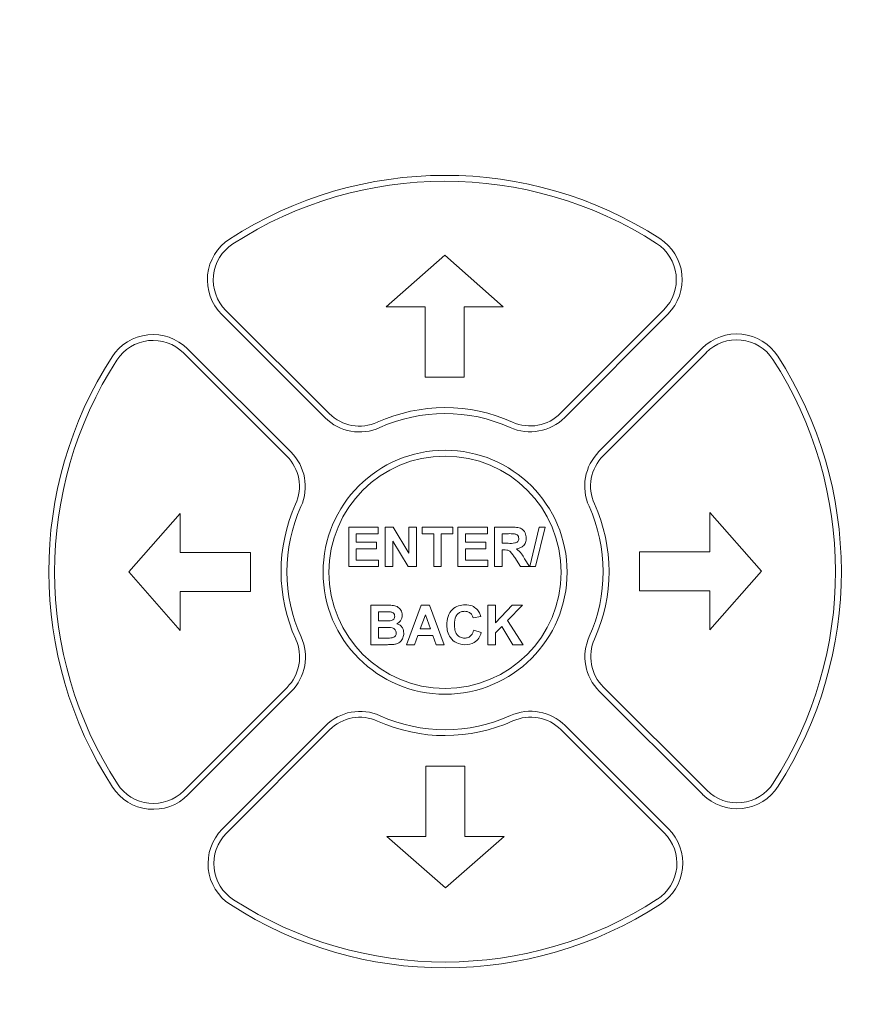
# Model space of a CAD drawing. Header units: inches. Extents: x 0 to 109, y 0 to 85.
# Tile 24 of 60: x 50.43 to 52.57, y 60.87 to 63.39. Entities that reach past the tile are written whole.
import ezdxf

# ---------------------------------------------------------------- set-up
doc = ezdxf.new("R2010")
doc.units = ezdxf.units.IN
doc.header["$MEASUREMENT"] = 0
doc.styles.add('SLDTEXTSTYLE0', font='GOTHIC.TTF', dxfattribs={"width": 0.913})
doc.dimstyles.new('SLDDIMSTYLE0', dxfattribs={"dimtxt": 0.625, "dimasz": 0.65, "dimexe": 0, "dimexo": 0.0625, "dimgap": 0.15625, "dimtad": 0, "dimtih": 1, "dimtoh": 1, "dimrnd": 1e-09, "dimzin": 12, "dimdsep": 46, "dimtxsty": 'SLDTEXTSTYLE0', "dimsah": 1, "dimcen": 0.09, "dimadec": 0, "dimazin": 3, "dimtfac": 1, "dimtofl": 0, "dimtmove": 0, "dimatfit": 3, "dimfxl": 1, "dimfrac": 2, "dimtolj": 1, "dimtzin": 12, "dimarcsym": 0})
doc.dimstyles.new('SLDDIMSTYLE2', dxfattribs={"dimtxt": 0.625, "dimasz": 0.65, "dimexe": 0, "dimexo": 0.0625, "dimgap": 0.15625, "dimtad": 0, "dimtih": 1, "dimtoh": 1, "dimdec": 3, "dimrnd": 1e-09, "dimzin": 4, "dimdsep": 46, "dimtxsty": 'SLDTEXTSTYLE0', "dimblk1": 'NONE', "dimblk2": 'NONE', "dimsah": 1, "dimcen": 0, "dimadec": 0, "dimazin": 1, "dimtfac": 1, "dimtdec": 3, "dimtofl": 0, "dimtmove": 0, "dimatfit": 3, "dimldrblk": 'NONE', "dimfxl": 1, "dimfrac": 2, "dimtolj": 1, "dimtzin": 12, "dimarcsym": 0})

# ---------------------------------------------------------------- blocks, each defined once
blk = doc.blocks.new('_D')
at = {"color": 7, "linetype": 'Continuous', "lineweight": 0, "ltscale": 5}
for p, q in [((39.6763, 61.7881), (39.6763, 71.546)), ((57.9883, 61.7881), (57.9883, 71.546)), ((39.6763, 70.921), (45.7522, 70.921)), ((57.9883, 70.921), (51.2762, 70.921))]:
    blk.add_line(p, q, dxfattribs=at)
for points in [[(39.6763, 70.921), (40.3263, 70.821), (40.3263, 71.021)], [(57.9883, 70.921), (57.3383, 71.021), (57.3383, 70.821)]]:
    blk.add_solid(points, dxfattribs=at)
at = {"color": 7, "linetype": 'Continuous', "lineweight": 0, "ltscale": 5, "char_height": 0.625, "attachment_point": 1, "style": 'SLDTEXTSTYLE0'}
for s, insert in [(' (MTG.)', (48.1155, 71.2637)), ('18.31', (46.0647, 71.2637))]:
    blk.add_mtext(s, dxfattribs=dict(at, insert=insert))
blk = doc.blocks.new('_D_5')
at = {"color": 7, "linetype": 'Continuous', "lineweight": 0, "ltscale": 5}
blk.add_line((59.2861, 62.9704), (60.5361, 62.9704), dxfattribs=at)
at = {"color": 7, "linetype": 'Continuous', "lineweight": 0, "ltscale": 5, "char_height": 0.625, "attachment_point": 1, "style": 'SLDTEXTSTYLE0'}
for s, insert in [('2x', (60.8486, 63.3226)), ('%%c', (61.7105, 63.313)), ('.750', (62.5575, 63.313))]:
    blk.add_mtext(s, dxfattribs=dict(at, insert=insert))
blk = doc.blocks.new('_NONE')

msp = doc.modelspace()

# ---------------------------------------------------------------- linework, layer by layer
at = {"color": 7, "linetype": 'Continuous', "lineweight": 15, "ltscale": 5}
for p, q in [((51.5177, 62.7841), (51.3677, 62.6521)), ((51.6677, 62.6521), (51.5177, 62.7841)), ((51.3677, 62.6521), (51.4677, 62.6521)), ((51.4677, 62.6521), (51.4677, 62.4721)), ((51.5677, 62.4721), (51.5677, 62.6521)), ((51.5677, 62.6521), (51.6677, 62.6521)), ((50.9466, 62.6322), (51.2115, 62.3679)), ((50.9572, 62.6428), (51.2221, 62.3785)), ((51.8145, 62.3791), (52.0789, 62.644)), ((51.8251, 62.3685), (52.0895, 62.6334)), ((51.1133, 62.2695), (50.8484, 62.5338)), ((51.1239, 62.2801), (50.859, 62.5444)), ((52.1773, 62.5458), (51.9129, 62.2809)), ((52.1879, 62.5352), (51.9235, 62.2703)), ((51.4677, 62.4721), (51.5677, 62.4721)), ((50.8403, 62.1227), (50.7083, 61.9727)), ((50.8403, 62.0227), (50.8403, 62.1227)), ((52.3291, 61.9747), (52.1971, 62.1247)), ((52.1971, 62.1247), (52.1971, 62.0247)), ((51.2718, 61.9866), (51.2718, 62.0877)), ((51.2718, 62.0877), (51.347, 62.0877)), ((51.347, 62.0708), (51.2912, 62.0708)), ((51.2912, 62.0708), (51.2912, 62.0488)), ((51.347, 62.0877), (51.347, 62.0708)), ((51.3651, 61.9866), (51.3651, 62.0877)), ((51.3651, 62.0877), (51.3854, 62.0877)), ((51.3854, 62.0877), (51.426, 62.0213)), ((51.426, 62.0213), (51.426, 62.0877)), ((51.426, 62.0877), (51.4455, 62.0877)), ((51.4455, 62.0877), (51.4455, 61.9866)), ((51.4598, 62.0708), (51.4598, 62.0877)), ((51.4598, 62.0877), (51.5388, 62.0877)), ((51.4896, 62.0708), (51.4598, 62.0708)), ((51.4896, 61.9866), (51.4896, 62.0708)), ((51.5388, 62.0708), (51.509, 62.0708)), ((51.509, 62.0708), (51.509, 61.9866)), ((51.5388, 62.0877), (51.5388, 62.0708)), ((51.5518, 61.9866), (51.5518, 62.0877)), ((51.5518, 62.0877), (51.627, 62.0877)), ((51.627, 62.0708), (51.5712, 62.0708)), ((51.5712, 62.0708), (51.5712, 62.0488)), ((51.627, 62.0877), (51.627, 62.0708)), ((51.6451, 61.9866), (51.6451, 62.0877)), ((51.6451, 62.0877), (51.6876, 62.0877)), ((51.6811, 62.0708), (51.6646, 62.0708)), ((51.6646, 62.0708), (51.6646, 62.0462)), ((51.7355, 61.9866), (51.7601, 62.0877)), ((51.7748, 62.0877), (51.7501, 61.9866)), ((51.7601, 62.0877), (51.7748, 62.0877)), ((51.2912, 62.0488), (51.3431, 62.0488)), ((51.3431, 62.0488), (51.3431, 62.032)), ((51.4246, 61.9866), (51.3846, 62.052)), ((51.3846, 62.052), (51.3846, 61.9866)), ((51.5712, 62.0488), (51.6231, 62.0488)), ((51.6231, 62.0488), (51.6231, 62.032)), ((51.6646, 62.0462), (51.6802, 62.0462)), ((51.0203, 62.0227), (50.8403, 62.0227)), ((51.0203, 61.9227), (51.0203, 62.0227)), ((51.3431, 62.032), (51.2912, 62.032)), ((51.2912, 62.032), (51.2912, 62.0034)), ((51.6231, 62.032), (51.5712, 62.032)), ((51.5712, 62.032), (51.5712, 62.0034)), ((51.6689, 62.0294), (51.6646, 62.0294)), ((51.6646, 62.0294), (51.6646, 61.9866)), ((52.0171, 62.0247), (52.0171, 61.9247)), ((52.1971, 62.0247), (52.0171, 62.0247)), ((51.2912, 62.0034), (51.3483, 62.0034)), ((51.3483, 62.0034), (51.3483, 61.9866)), ((51.5712, 62.0034), (51.6283, 62.0034)), ((51.6283, 62.0034), (51.6283, 61.9866)), ((51.7119, 61.9866), (51.6975, 62.0095)), ((51.7223, 62.0066), (51.7346, 61.9866)), ((50.7083, 61.9727), (50.8403, 61.8227)), ((51.3483, 61.9866), (51.2718, 61.9866)), ((51.3846, 61.9866), (51.3651, 61.9866)), ((51.4455, 61.9866), (51.4246, 61.9866)), ((51.509, 61.9866), (51.4896, 61.9866)), ((51.6283, 61.9866), (51.5518, 61.9866)), ((51.6646, 61.9866), (51.6451, 61.9866)), ((51.7346, 61.9866), (51.7119, 61.9866)), ((51.7501, 61.9866), (51.7355, 61.9866)), ((52.1971, 61.8247), (52.3291, 61.9747)), ((50.8403, 61.8227), (50.8403, 61.9227)), ((50.8403, 61.9227), (51.0203, 61.9227)), ((52.0171, 61.9247), (52.1971, 61.9247)), ((52.1971, 61.9247), (52.1971, 61.8247)), ((51.3288, 61.8876), (51.3696, 61.8876)), ((51.3288, 61.7865), (51.3288, 61.8876)), ((51.3606, 61.8707), (51.3483, 61.8707)), ((51.3483, 61.8707), (51.3483, 61.8474)), ((51.4196, 61.7865), (51.4578, 61.8876)), ((51.4578, 61.8876), (51.4784, 61.8876)), ((51.4784, 61.8876), (51.5168, 61.7865)), ((51.6283, 61.8876), (51.6477, 61.8876)), ((51.6283, 61.7865), (51.6283, 61.8876)), ((51.6477, 61.8876), (51.6477, 61.8423)), ((51.6477, 61.8423), (51.6904, 61.8876)), ((51.7171, 61.8876), (51.6787, 61.8485)), ((51.6904, 61.8876), (51.7171, 61.8876)), ((51.3483, 61.8474), (51.3623, 61.8474)), ((51.4682, 61.8629), (51.4549, 61.8267)), ((51.4815, 61.8267), (51.4682, 61.8629)), ((51.6101, 61.8591), (51.5907, 61.8552)), ((51.6787, 61.8485), (51.7184, 61.7865)), ((51.3656, 61.8305), (51.3483, 61.8305)), ((51.3483, 61.8305), (51.3483, 61.8033)), ((51.4549, 61.8267), (51.4815, 61.8267)), ((51.592, 61.8241), (51.6114, 61.8176)), ((51.6639, 61.8334), (51.6477, 61.817)), ((51.6477, 61.817), (51.6477, 61.7865)), ((51.6925, 61.7865), (51.6639, 61.8334)), ((51.3483, 61.8033), (51.3681, 61.8033)), ((51.4488, 61.8098), (51.4403, 61.7865)), ((51.4876, 61.8098), (51.4488, 61.8098)), ((51.4962, 61.7865), (51.4876, 61.8098)), ((51.3631, 61.7865), (51.3288, 61.7865)), ((51.4403, 61.7865), (51.4196, 61.7865)), ((51.5168, 61.7865), (51.4962, 61.7865)), ((51.6477, 61.7865), (51.6283, 61.7865)), ((51.7184, 61.7865), (51.6925, 61.7865)), ((50.8496, 61.4121), (51.1139, 61.677)), ((50.8602, 61.4016), (51.1246, 61.6664)), ((51.9136, 61.6673), (52.1785, 61.4029)), ((51.9242, 61.6779), (52.189, 61.4136)), ((51.2123, 61.5789), (50.948, 61.314)), ((51.2229, 61.5683), (50.9586, 61.3034)), ((52.0803, 61.3045), (51.8154, 61.5689)), ((52.0909, 61.3152), (51.826, 61.5795)), ((51.5697, 61.4753), (51.4697, 61.4753)), ((51.4697, 61.4753), (51.4697, 61.2953)), ((51.5697, 61.2953), (51.5697, 61.4753)), ((51.4697, 61.2953), (51.3697, 61.2953)), ((51.3697, 61.2953), (51.5197, 61.1633)), ((51.5197, 61.1633), (51.6697, 61.2953)), ((51.6697, 61.2953), (51.5697, 61.2953))]:
    msp.add_line(p, q, dxfattribs=at)
at = {"color": 7, "linetype": 'Continuous', "lineweight": 15, "ltscale": 25}
for radius in [0.3125, 0.2975]:
    msp.add_circle((51.5187, 61.9721), radius, dxfattribs=at)
for centre, radius, start, end in [((51.5187, 61.9737), 1.015, 57.1891, 122.9312), ((51.5187, 61.9737), 1, 57.1891, 122.9312), ((51.0349, 62.7207), 0.125, 122.9312, 225.0602), ((52.001, 62.7217), 0.125, 315.0602, 57.1891), ((51.0349, 62.7207), 0.11, 122.9312, 225.0602), ((52.001, 62.7217), 0.11, 315.0602, 57.1891), ((50.7707, 62.4559), 0.125, 45.0602, 147.1891), ((52.2657, 62.4575), 0.125, 32.9312, 135.0602), ((50.7707, 62.4559), 0.11, 45.0602, 147.1891), ((52.2657, 62.4575), 0.11, 32.9312, 135.0602), ((51.5187, 61.9737), 1.015, 147.1891, 212.9312), ((51.5187, 61.9737), 1.015, 327.1891, 32.9312), ((51.5187, 61.9737), 1, 147.1891, 212.9312), ((51.5187, 61.9737), 1, 327.1891, 32.9312), ((51.2998, 62.4563), 0.11, 225.0602, 294.3996), ((51.5187, 61.9737), 0.42, 65.7207, 114.3996), ((51.5187, 61.9737), 0.405, 65.7207, 114.3996), ((51.7367, 62.4568), 0.11, 245.7207, 315.0602), ((51.2998, 62.4563), 0.125, 225.0602, 294.3996), ((51.7367, 62.4568), 0.125, 245.7207, 315.0602), ((51.0356, 62.1916), 0.11, 335.7207, 45.0602), ((51.0356, 62.1916), 0.125, 335.7207, 45.0602), ((52.0014, 62.1926), 0.125, 135.0602, 204.3996), ((52.0014, 62.1926), 0.11, 135.0602, 204.3996), ((51.5187, 61.9737), 0.42, 155.7207, 204.3996), ((51.5187, 61.9737), 0.42, 335.7207, 24.3996), ((51.5187, 61.9737), 0.405, 155.7207, 204.3996), ((51.5187, 61.9737), 0.405, 335.7207, 24.3996), ((51.0361, 61.7547), 0.11, 315.0602, 24.3996), ((51.0361, 61.7547), 0.125, 315.0602, 24.3996), ((52.0019, 61.7558), 0.125, 155.7207, 225.0602), ((52.0019, 61.7558), 0.11, 155.7207, 225.0602), ((51.3008, 61.4906), 0.125, 65.7207, 135.0602), ((51.7377, 61.491), 0.125, 45.0602, 114.3996), ((51.3008, 61.4906), 0.11, 65.7207, 135.0602), ((51.5187, 61.9737), 0.42, 245.7207, 294.3996), ((51.5187, 61.9737), 0.405, 245.7207, 294.3996), ((51.7377, 61.491), 0.11, 45.0602, 114.3996), ((50.7717, 61.4898), 0.125, 212.9312, 315.0602), ((50.7717, 61.4898), 0.11, 212.9312, 315.0602), ((52.2667, 61.4914), 0.125, 225.0602, 327.1891), ((52.2667, 61.4914), 0.11, 225.0602, 327.1891), ((51.0365, 61.2257), 0.125, 135.0602, 237.1891), ((52.0026, 61.2267), 0.125, 302.9312, 45.0602), ((51.0365, 61.2257), 0.11, 135.0602, 237.1891), ((52.0026, 61.2267), 0.11, 302.9312, 45.0602), ((51.5187, 61.9737), 1, 237.1891, 302.9312), ((51.5187, 61.9737), 1.015, 237.1891, 302.9312)]:
    msp.add_arc(centre, radius, start, end, dxfattribs=at)
at = {"color": 7, "linetype": 'Continuous', "lineweight": 15, "ltscale": 5}
for points, knots in [([(51.6966, 62.0705), (51.6937, 62.0706), (51.6885, 62.0709), (51.6834, 62.0709), (51.6811, 62.0708)], [0, 0, 0, 0, 0.559921, 1, 1, 1, 1]), ([(51.6876, 62.0877), (51.6922, 62.0876), (51.7013, 62.0875), (51.713, 62.0851), (51.7202, 62.079), (51.7254, 62.0713), (51.7262, 62.0643), (51.7268, 62.0597)], [0, 0, 0, 0, 0.2511382, 0.5005379, 0.6257426, 0.7510544, 1, 1, 1, 1]), ([(51.7074, 62.0588), (51.7072, 62.0604), (51.7069, 62.0637), (51.7033, 62.0687), (51.6991, 62.0698), (51.6966, 62.0705)], [0, 0, 0, 0, 0.2810837, 0.5612808, 1, 1, 1, 1]), ([(51.6802, 62.0462), (51.686, 62.046), (51.6931, 62.0458), (51.7015, 62.048), (51.7049, 62.0507), (51.7071, 62.0545), (51.7073, 62.0574), (51.7074, 62.0588)], [0, 0, 0, 0, 0.500908, 0.625718, 0.750365, 0.875021, 1, 1, 1, 1]), ([(51.7268, 62.0597), (51.7265, 62.0558), (51.7258, 62.048), (51.7192, 62.0388), (51.7104, 62.0337), (51.7044, 62.0325), (51.7014, 62.0319)], [0, 0, 0, 0, 0.279943, 0.558974, 0.779184, 1, 1, 1, 1]), ([(51.6975, 62.0095), (51.6954, 62.0123), (51.6913, 62.0178), (51.6856, 62.0259), (51.6771, 62.0294), (51.6717, 62.0294), (51.6689, 62.0294)], [0, 0, 0, 0, 0.280952, 0.561253, 0.779439, 1, 1, 1, 1]), ([(51.7014, 62.0319), (51.7062, 62.0279), (51.7147, 62.0207), (51.72, 62.0109), (51.7223, 62.0066)], [0, 0, 0, 0, 0.558188, 1, 1, 1, 1]), ([(51.379, 61.8704), (51.3755, 61.8705), (51.3694, 61.8707), (51.3633, 61.8707), (51.3606, 61.8707)], [0, 0, 0, 0, 0.55995, 1, 1, 1, 1]), ([(51.3696, 61.8876), (51.374, 61.8876), (51.3829, 61.8875), (51.3964, 61.8851), (51.4048, 61.877), (51.4087, 61.8689), (51.409, 61.8644), (51.4092, 61.8621)], [0, 0, 0, 0, 0.251249, 0.500787, 0.749374, 0.874643, 1, 1, 1, 1]), ([(51.3898, 61.8592), (51.3896, 61.8608), (51.3893, 61.8641), (51.3856, 61.869), (51.3815, 61.8698), (51.379, 61.8704)], [0, 0, 0, 0, 0.281071, 0.561092, 1, 1, 1, 1]), ([(51.5233, 61.8368), (51.5237, 61.8442), (51.5246, 61.859), (51.536, 61.8772), (51.5526, 61.8875), (51.5643, 61.8884), (51.5701, 61.8889)], [0, 0, 0, 0, 0.280688, 0.559622, 0.779535, 1, 1, 1, 1]), ([(51.5687, 61.872), (51.5657, 61.8718), (51.5597, 61.8713), (51.5517, 61.8666), (51.5435, 61.8559), (51.543, 61.8456), (51.5427, 61.8383)], [0, 0, 0, 0, 0.18715, 0.37398, 0.560738, 1, 1, 1, 1]), ([(51.5907, 61.8552), (51.5898, 61.8579), (51.588, 61.8632), (51.582, 61.8687), (51.5754, 61.8716), (51.5709, 61.8719), (51.5687, 61.872)], [0, 0, 0, 0, 0.27983, 0.559275, 0.779493, 1, 1, 1, 1]), ([(51.5701, 61.8889), (51.5763, 61.8884), (51.5874, 61.8876), (51.5961, 61.8808), (51.5999, 61.8778)], [0, 0, 0, 0, 0.559913, 1, 1, 1, 1]), ([(51.5999, 61.8778), (51.6025, 61.8747), (51.6071, 61.869), (51.6092, 61.8621), (51.6101, 61.8591)], [0, 0, 0, 0, 0.55896, 1, 1, 1, 1]), ([(51.3623, 61.8474), (51.3653, 61.8474), (51.3704, 61.8474), (51.3756, 61.8476), (51.3779, 61.8477)], [0, 0, 0, 0, 0.560048, 1, 1, 1, 1]), ([(51.3779, 61.8477), (51.3796, 61.848), (51.383, 61.8486), (51.3871, 61.8513), (51.3894, 61.8552), (51.3896, 61.8579), (51.3898, 61.8592)], [0, 0, 0, 0, 0.280494, 0.559925, 0.779752, 1, 1, 1, 1]), ([(51.4092, 61.8621), (51.409, 61.8596), (51.4085, 61.8545), (51.4044, 61.8461), (51.3989, 61.8424), (51.3955, 61.8402)], [0, 0, 0, 0, 0.280922, 0.561818, 1, 1, 1, 1]), ([(51.3955, 61.8402), (51.3983, 61.839), (51.4039, 61.8367), (51.4114, 61.8284), (51.4125, 61.8205), (51.4131, 61.8158)], [0, 0, 0, 0, 0.281048, 0.561618, 1, 1, 1, 1]), ([(51.3936, 61.8166), (51.3935, 61.8181), (51.3933, 61.8211), (51.3911, 61.8251), (51.3876, 61.828), (51.3791, 61.831), (51.3716, 61.8308), (51.3656, 61.8305)], [0, 0, 0, 0, 0.124948, 0.249715, 0.374439, 0.499416, 1, 1, 1, 1]), ([(51.3828, 61.8039), (51.3845, 61.8044), (51.3878, 61.8053), (51.3915, 61.8086), (51.3934, 61.8126), (51.3936, 61.8153), (51.3936, 61.8166)], [0, 0, 0, 0, 0.280013, 0.559354, 0.779487, 1, 1, 1, 1]), ([(51.4131, 61.8158), (51.4126, 61.8118), (51.4116, 61.804), (51.4053, 61.7946), (51.3968, 61.7888), (51.3906, 61.7877), (51.3876, 61.7872)], [0, 0, 0, 0, 0.279789, 0.559453, 0.779461, 1, 1, 1, 1]), ([(51.5694, 61.7865), (51.5622, 61.7873), (51.5478, 61.7888), (51.532, 61.8028), (51.5242, 61.8198), (51.5236, 61.8311), (51.5233, 61.8368)], [0, 0, 0, 0, 0.279571, 0.558708, 0.779053, 1, 1, 1, 1]), ([(51.5427, 61.8383), (51.5429, 61.8337), (51.5432, 61.8245), (51.5479, 61.812), (51.5577, 61.8044), (51.565, 61.8037), (51.5686, 61.8033)], [0, 0, 0, 0, 0.281346, 0.560537, 0.780083, 1, 1, 1, 1]), ([(51.5686, 61.8033), (51.5718, 61.8036), (51.5782, 61.8043), (51.5878, 61.8113), (51.5904, 61.8192), (51.592, 61.8241)], [0, 0, 0, 0, 0.280473, 0.560455, 1, 1, 1, 1]), ([(51.6114, 61.8176), (51.6096, 61.8126), (51.606, 61.8026), (51.5917, 61.7888), (51.5779, 61.7873), (51.5694, 61.7865)], [0, 0, 0, 0, 0.281276, 0.561399, 1, 1, 1, 1]), ([(51.3681, 61.8033), (51.3709, 61.8033), (51.3758, 61.8033), (51.3807, 61.8037), (51.3828, 61.8039)], [0, 0, 0, 0, 0.5601837, 1, 1, 1, 1]), ([(51.3876, 61.7872), (51.383, 61.7869), (51.3748, 61.7865), (51.3667, 61.7865), (51.3631, 61.7865)], [0, 0, 0, 0, 0.559954, 1, 1, 1, 1])]:
    msp.add_open_spline(points, degree=3, knots=knots, dxfattribs=at)

# ---------------------------------------------------------------- dimensions: what is measured, and where the dimension line sits
at = {"color": 7, "linetype": 'Continuous', "lineweight": 0, "ltscale": 5}
dim = msp.add_linear_dim(base=(57.9883, 70.921), p1=(39.6763, 61.5381), p2=(57.9883, 61.5381), text='<> (MTG.)', dimstyle='SLDDIMSTYLE0', dxfattribs=at)
dim.commit()
dim.dimension.update_dxf_attribs({"geometry": '_D', "text_midpoint": (48.5142, 70.921), "dimtype": 160})
dim = msp.add_diameter_dim_2p(p1=(0.514, 0.5454), p2=(0, 0), text='2x<>', dimstyle='SLDDIMSTYLE2', dxfattribs=at)
dim.commit()
dim.dimension.update_dxf_attribs({"geometry": '_D_5', "text_midpoint": (62.5005, 62.9704), "dimtype": 163})

doc.saveas('drawing.dxf')
